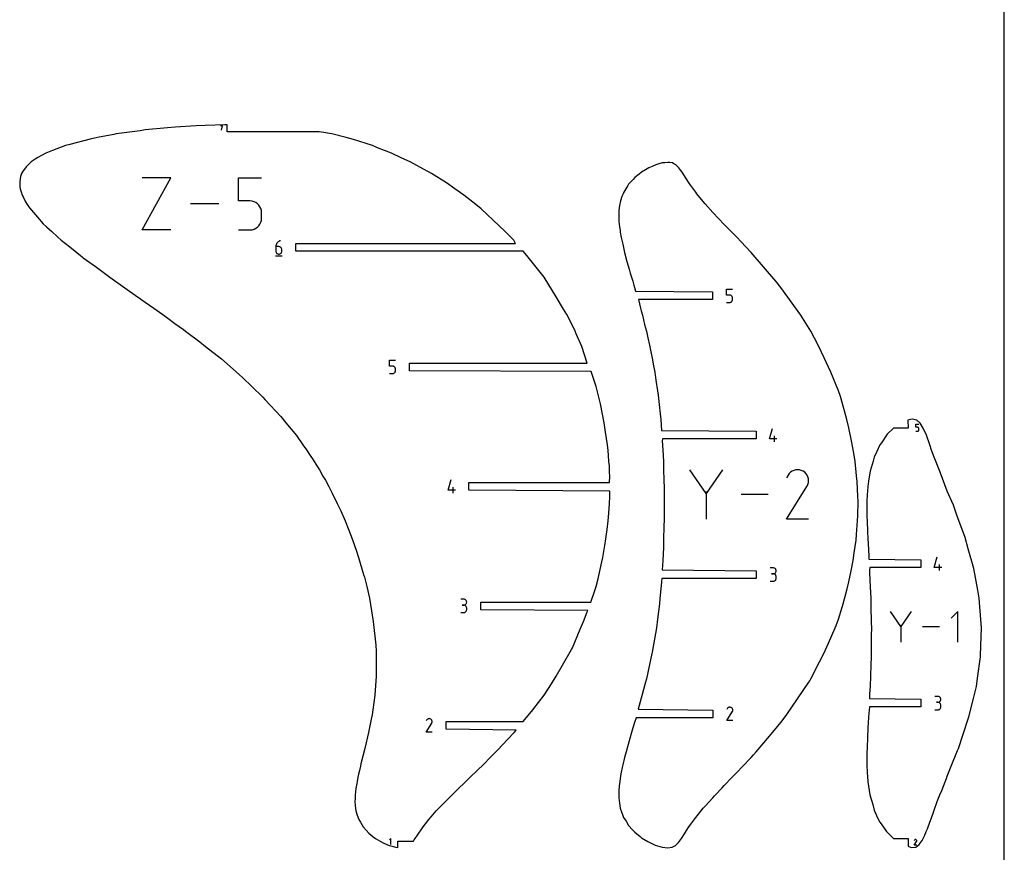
# Model space of a CAD drawing. Extents: x 0 to 600, y 0 to 1200.
# Tile 4 of 7: x 247 to 600, y 302 to 600. Entities that reach past the tile are written whole.
import ezdxf

# ---------------------------------------------------------------- set-up
doc = ezdxf.new("R2010")
doc.units = 0

msp = doc.modelspace()

# ---------------------------------------------------------------- linework, layer by layer
at = {"layer": 'annotation', "color": 1}
for p, q in [((319.520906, 562.168979), (318.832135, 562.168979)), ((319.176569, 560.620095), (319.520906, 562.168979)), ((319.520906, 561.479237), (319.176569, 561.479237)), ((290.679651, 524.821096), (301.048218, 543.494822)), ((301.048218, 543.494822), (290.679651, 543.494822)), ((325.263987, 535.179123), (325.263987, 543.494822)), ((325.263987, 543.494822), (333.557436, 543.494822)), ((318.263096, 534.157959), (308.052622, 534.157959)), ((329.410712, 535.179123), (325.263987, 535.179123)), ((330.155276, 535.112567), (329.410712, 535.179123)), ((330.856391, 534.920616), (330.155276, 535.112567)), ((331.502268, 534.614846), (330.856391, 534.920616)), ((332.081121, 534.206832), (331.502268, 534.614846)), ((332.58116, 533.70815), (332.081121, 534.206832)), ((332.990599, 533.130375), (332.58116, 533.70815)), ((333.29765, 532.485084), (332.990599, 533.130375)), ((333.490525, 531.783852), (333.29765, 532.485084)), ((333.557436, 531.038254), (333.490525, 531.783852)), ((333.557436, 528.972504), (333.557436, 531.038254)), ((333.557436, 531.038254), (333.557436, 531.038254)), ((332.080639, 525.797782), (332.580775, 526.298214)), ((332.580775, 526.298214), (332.990339, 526.877651)), ((332.990339, 526.877651), (333.297515, 527.524344)), ((333.297515, 527.524344), (333.490486, 528.226545)), ((333.490486, 528.226545), (333.557436, 528.972504)), ((301.048218, 524.821096), (290.679651, 524.821096)), ((325.263987, 524.821096), (329.410712, 524.821096)), ((329.410712, 524.821096), (330.154968, 524.888013)), ((329.410712, 524.821096), (329.410712, 524.821096)), ((330.154968, 524.888013), (330.855919, 525.080933)), ((330.855919, 525.080933), (331.501748, 525.388106)), ((331.501748, 525.388106), (332.080639, 525.797782)), ((338.798988, 519.439061), (338.7301, 519.127336)), ((338.910286, 519.734204), (338.798988, 519.439061)), ((339.061117, 520.0089), (338.910286, 519.734204)), ((339.248605, 520.259285), (339.061117, 520.0089)), ((339.469874, 520.481493), (339.248605, 520.259285)), ((339.722048, 520.671659), (339.469874, 520.481493)), ((340.002249, 520.825919), (339.722048, 520.671659)), ((340.307602, 520.940408), (340.002249, 520.825919)), ((340.307602, 520.940408), (340.307602, 520.940408)), ((338.7301, 519.127336), (338.706498, 518.802894)), ((338.706498, 518.802894), (338.706498, 517.20751)), ((339.772395, 518.802894), (338.706498, 518.802894)), ((338.706498, 517.20751), (338.706498, 517.20751)), ((338.706498, 517.20751), (338.723707, 517.015764)), ((338.723707, 517.015764), (338.773309, 516.835267)), ((338.773309, 516.835267), (338.852268, 516.669037)), ((338.852268, 516.669037), (338.957544, 516.520095)), ((338.957544, 516.520095), (339.086102, 516.391461)), ((339.086102, 516.391461), (339.234904, 516.286156)), ((339.234904, 516.286156), (339.400911, 516.207198)), ((339.400911, 516.207198), (339.581088, 516.157609)), ((339.581088, 516.157609), (339.772395, 516.140408)), ((339.9641, 518.785786), (339.772395, 518.802894)), ((339.772395, 516.140408), (339.9641, 516.157609)), ((339.772395, 516.140408), (339.772395, 516.140408)), ((340.144487, 518.736446), (339.9641, 518.785786)), ((339.9641, 516.157609), (340.144487, 516.207198)), ((340.310556, 518.657849), (340.144487, 518.736446)), ((340.144487, 516.207198), (340.310556, 516.286156)), ((340.459308, 518.552971), (340.310556, 518.657849)), ((340.310556, 516.286156), (340.459308, 516.391461)), ((340.587742, 518.424787), (340.459308, 518.552971)), ((340.459308, 516.391461), (340.587742, 516.520095)), ((340.692857, 518.276272), (340.587742, 518.424787)), ((340.587742, 516.520095), (340.692857, 516.669037)), ((340.771655, 518.110403), (340.692857, 518.276272)), ((340.692857, 516.669037), (340.771655, 516.835267)), ((340.821133, 517.930154), (340.771655, 518.110403)), ((340.771655, 516.835267), (340.821133, 517.015764)), ((340.838293, 517.738502), (340.821133, 517.930154)), ((340.821133, 517.015764), (340.838293, 517.20751)), ((340.838293, 517.20751), (340.838293, 517.738502)), ((340.838293, 517.738502), (340.838293, 517.738502)), ((338.572997, 515.540408), (340.972997, 515.540408)), ((500.360971, 501.451379), (500.360971, 503.588893)), ((500.360971, 503.588893), (502.492766, 503.588893)), ((501.426869, 501.451379), (500.360971, 501.451379)), ((500.360971, 498.788893), (501.426869, 498.788893)), ((501.618256, 501.434271), (501.426869, 501.451379)), ((501.426869, 498.788893), (501.618177, 498.806094)), ((501.426869, 498.788893), (501.426869, 498.788893)), ((501.618177, 498.806094), (501.798353, 498.855683)), ((501.798474, 501.384931), (501.618256, 501.434271)), ((501.798353, 498.855683), (501.964361, 498.93464)), ((501.964494, 501.306334), (501.798474, 501.384931)), ((501.964361, 498.93464), (502.113162, 499.039946)), ((502.113286, 501.201456), (501.964494, 501.306334)), ((502.113162, 499.039946), (502.24172, 499.16858)), ((502.241819, 501.073272), (502.113286, 501.201456)), ((502.24172, 499.16858), (502.346997, 499.317522)), ((502.347063, 500.924757), (502.241819, 501.073272)), ((502.346997, 499.317522), (502.425955, 499.483751)), ((502.425989, 500.758888), (502.347063, 500.924757)), ((502.425955, 499.483751), (502.475557, 499.664249)), ((502.475567, 500.578639), (502.425989, 500.758888)), ((502.475557, 499.664249), (502.492766, 499.855995)), ((502.492766, 500.386987), (502.475567, 500.578639)), ((502.492766, 499.855995), (502.492766, 500.386987)), ((502.492766, 500.386987), (502.492766, 500.386987)), ((379.462851, 475.948765), (379.462851, 478.086279)), ((379.462851, 478.086279), (381.594646, 478.086279)), ((380.528748, 475.948765), (379.462851, 475.948765)), ((380.720135, 475.931657), (380.528748, 475.948765)), ((380.528748, 473.286279), (380.720056, 473.30348)), ((380.720056, 473.30348), (380.900233, 473.353069)), ((380.900354, 475.882317), (380.720135, 475.931657)), ((380.900233, 473.353069), (381.06624, 473.432027)), ((381.066374, 475.80372), (380.900354, 475.882317)), ((381.06624, 473.432027), (381.215042, 473.537332)), ((381.215165, 475.698842), (381.066374, 475.80372)), ((381.215042, 473.537332), (381.343599, 473.665966)), ((381.343698, 475.570658), (381.215165, 475.698842)), ((381.343599, 473.665966), (381.448876, 473.814908)), ((381.448943, 475.422143), (381.343698, 475.570658)), ((381.448876, 473.814908), (381.527834, 473.981137)), ((381.527869, 475.256274), (381.448943, 475.422143)), ((381.527834, 473.981137), (381.577437, 474.161635)), ((381.577447, 475.076025), (381.527869, 475.256274)), ((381.577437, 474.161635), (381.594646, 474.353381)), ((381.594646, 474.884373), (381.577447, 475.076025)), ((381.594646, 474.353381), (381.594646, 474.884373)), ((381.594646, 474.884373), (381.594646, 474.884373)), ((379.462851, 473.286279), (380.528748, 473.286279)), ((380.528748, 473.286279), (380.528748, 473.286279)), ((515.73209, 449.870025), (516.796482, 453.602924)), ((568.238882, 454.028477), (568.238882, 455.180083)), ((568.238882, 455.180083), (569.387406, 455.180083)), ((568.813144, 454.028477), (568.238882, 454.028477)), ((568.238882, 452.594038), (568.813144, 452.594038)), ((568.916256, 454.01926), (568.813144, 454.028477)), ((568.813144, 452.594038), (568.916213, 452.603306)), ((568.813144, 452.594038), (568.813144, 452.594038)), ((568.916213, 452.603306), (569.013285, 452.630022)), ((569.01335, 453.992678), (568.916256, 454.01926)), ((569.013285, 452.630022), (569.102723, 452.672561)), ((569.102795, 453.950333), (569.01335, 453.992678)), ((569.102723, 452.672561), (569.182891, 452.729296)), ((569.182958, 453.893829), (569.102795, 453.950333)), ((569.182891, 452.729296), (569.252153, 452.798598)), ((569.252206, 453.824768), (569.182958, 453.893829)), ((569.252153, 452.798598), (569.308872, 452.878842)), ((569.308908, 453.744755), (569.252206, 453.824768)), ((569.308872, 452.878842), (569.351411, 452.9684)), ((569.35143, 453.655391), (569.308908, 453.744755)), ((569.351411, 452.9684), (569.378135, 453.065644)), ((569.37814, 453.558281), (569.35143, 453.655391)), ((569.378135, 453.065644), (569.387406, 453.168949)), ((569.387406, 453.455026), (569.37814, 453.558281)), ((569.387406, 453.168949), (569.387406, 453.455026)), ((569.387406, 453.455026), (569.387406, 453.455026)), ((518.397285, 449.870025), (515.73209, 449.870025)), ((517.598389, 448.802924), (517.598389, 450.934719)), ((493.052462, 430.257494), (487.147524, 438.796841)), ((498.95629, 438.796841), (493.052462, 430.257494)), ((523.901513, 438.278725), (523.343114, 437.893668)), ((524.511857, 438.560031), (523.901513, 438.278725)), ((525.159198, 438.733702), (524.511857, 438.560031)), ((525.828586, 438.795854), (525.159198, 438.733702)), ((526.505073, 438.742605), (525.828586, 438.795854)), ((527.173712, 438.57007), (526.505073, 438.742605)), ((527.819554, 438.274367), (527.173712, 438.57007)), ((528.39719, 437.86419), (527.819554, 438.274367)), ((527.819554, 438.274367), (527.819554, 438.274367)), ((400.459889, 431.499251), (401.524281, 435.23215)), ((522.441941, 436.827829), (521.925717, 435.837567)), ((522.851607, 437.408741), (522.441941, 436.827829)), ((523.343114, 437.893668), (522.851607, 437.408741)), ((528.880157, 437.371979), (528.39719, 437.86419)), ((529.264159, 436.812822), (528.880157, 437.371979)), ((529.544903, 436.201801), (529.264159, 436.812822)), ((529.718094, 435.554004), (529.544903, 436.201801)), ((529.779438, 434.884516), (529.718094, 435.554004)), ((529.72464, 434.208421), (529.779438, 434.884516)), ((403.125084, 431.499251), (400.459889, 431.499251)), ((402.326188, 430.43215), (402.326188, 432.563945)), ((493.052462, 430.944683), (493.052462, 421.093127)), ((521.914615, 421.093538), (529.179499, 432.789069)), ((529.179499, 432.789069), (529.188184, 432.799816)), ((529.179499, 432.789069), (529.179499, 432.789069)), ((529.188184, 432.799816), (529.196513, 432.810654)), ((529.196513, 432.810654), (529.20454, 432.821675)), ((529.20454, 432.821675), (529.21232, 432.83297)), ((529.21232, 432.83297), (529.219908, 432.84463)), ((529.219908, 432.84463), (529.22736, 432.856747)), ((529.22736, 432.856747), (529.234729, 432.869413)), ((529.234729, 432.869413), (529.24207, 432.882718)), ((529.24207, 432.882718), (529.249439, 432.896754)), ((529.249439, 432.896754), (529.549405, 433.540805)), ((529.249439, 432.896754), (529.249439, 432.896754)), ((529.549405, 433.540805), (529.72464, 434.208421)), ((515.276468, 429.944984), (505.596987, 429.944984)), ((529.776765, 421.093538), (521.914615, 421.093538)), ((574.877444, 403.768193), (575.941837, 407.501092)), ((517.068771, 403.611386), (516.002873, 403.611386)), ((517.260475, 403.594179), (517.068771, 403.611386)), ((517.440862, 403.544591), (517.260475, 403.594179)), ((517.606932, 403.465672), (517.440862, 403.544591)), ((517.755683, 403.360472), (517.606932, 403.465672)), ((517.884117, 403.23204), (517.755683, 403.360472)), ((517.989233, 403.083427), (517.884117, 403.23204)), ((518.06803, 402.917681), (517.989233, 403.083427)), ((518.117509, 402.737854), (518.06803, 402.917681)), ((518.134668, 402.546994), (518.117509, 402.737854)), ((577.542639, 403.768193), (574.877444, 403.768193)), ((576.743743, 402.701092), (576.743743, 404.832886)), ((517.068771, 401.479591), (516.53507, 401.479591)), ((516.53507, 401.479591), (517.068771, 401.479591)), ((517.068771, 401.479591), (517.260475, 401.496803)), ((517.260475, 401.462384), (517.068771, 401.479591)), ((517.068771, 401.479591), (517.068771, 401.479591)), ((517.260475, 401.496803), (517.440862, 401.546419)), ((517.440862, 401.412796), (517.260475, 401.462384)), ((517.440862, 401.546419), (517.606932, 401.625417)), ((517.606932, 401.333877), (517.440862, 401.412796)), ((517.606932, 401.625417), (517.755683, 401.73077)), ((517.755683, 401.228677), (517.606932, 401.333877)), ((517.755683, 401.73077), (517.884117, 401.859454)), ((517.884117, 401.100245), (517.755683, 401.228677)), ((517.755683, 399.067921), (517.884117, 399.196328)), ((517.884117, 401.859454), (517.989233, 402.008443)), ((517.989233, 400.951632), (517.884117, 401.100245)), ((517.884117, 399.196328), (517.989233, 399.344931)), ((517.989233, 402.008443), (518.06803, 402.174713)), ((518.06803, 400.785886), (517.989233, 400.951632)), ((517.989233, 399.344931), (518.06803, 399.510689)), ((518.06803, 402.174713), (518.117509, 402.355238)), ((518.117509, 400.606059), (518.06803, 400.785886)), ((518.06803, 399.510689), (518.117509, 399.690559)), ((518.117509, 402.355238), (518.134668, 402.546994)), ((518.134668, 400.415199), (518.117509, 400.606059)), ((518.117509, 399.690559), (518.134668, 399.881498)), ((518.134668, 402.546994), (518.134668, 402.546994)), ((518.134668, 399.881498), (518.134668, 400.415199)), ((518.134668, 400.415199), (518.134668, 400.415199)), ((516.002873, 398.817106), (517.068771, 398.817106)), ((517.068771, 398.817106), (517.260475, 398.834303)), ((517.068771, 398.817106), (517.068771, 398.817106)), ((517.260475, 398.834303), (517.440862, 398.883866)), ((517.440862, 398.883866), (517.606932, 398.962753)), ((517.606932, 398.962753), (517.755683, 399.067921)), ((406.076689, 392.372452), (405.010791, 392.372452)), ((406.268393, 392.355245), (406.076689, 392.372452)), ((406.44878, 392.305657), (406.268393, 392.355245)), ((406.614849, 392.226738), (406.44878, 392.305657)), ((406.763601, 392.121538), (406.614849, 392.226738)), ((406.892035, 391.993106), (406.763601, 392.121538)), ((406.076689, 390.240657), (405.542987, 390.240657)), ((405.542987, 390.240657), (406.076689, 390.240657)), ((406.076689, 390.240657), (406.268393, 390.257868)), ((406.268393, 390.22345), (406.076689, 390.240657)), ((406.076689, 390.240657), (406.076689, 390.240657)), ((406.268393, 390.257868), (406.44878, 390.307485)), ((406.44878, 390.173862), (406.268393, 390.22345)), ((406.44878, 390.307485), (406.614849, 390.386483)), ((406.614849, 390.094943), (406.44878, 390.173862)), ((406.614849, 390.386483), (406.763601, 390.491836)), ((406.763601, 389.989743), (406.614849, 390.094943)), ((406.763601, 390.491836), (406.892035, 390.62052)), ((406.892035, 389.861311), (406.763601, 389.989743)), ((406.997151, 391.844492), (406.892035, 391.993106)), ((406.892035, 390.62052), (406.997151, 390.769509)), ((406.997151, 389.712698), (406.892035, 389.861311)), ((407.075948, 391.678747), (406.997151, 391.844492)), ((406.997151, 390.769509), (407.075948, 390.935779)), ((407.075948, 389.546952), (406.997151, 389.712698)), ((407.125426, 391.49892), (407.075948, 391.678747)), ((407.075948, 390.935779), (407.125426, 391.116304)), ((407.125426, 389.367125), (407.075948, 389.546952)), ((407.142586, 391.30806), (407.125426, 391.49892)), ((407.125426, 391.116304), (407.142586, 391.30806)), ((407.142586, 389.176265), (407.125426, 389.367125)), ((407.125426, 388.451625), (407.142586, 388.642564)), ((407.142586, 391.30806), (407.142586, 391.30806)), ((407.142586, 388.642564), (407.142586, 389.176265)), ((407.142586, 389.176265), (407.142586, 389.176265)), ((405.010791, 387.578171), (406.076689, 387.578171)), ((406.076689, 387.578171), (406.268393, 387.595369)), ((406.076689, 387.578171), (406.076689, 387.578171)), ((406.268393, 387.595369), (406.44878, 387.644932)), ((406.44878, 387.644932), (406.614849, 387.723819)), ((406.614849, 387.723819), (406.763601, 387.828987)), ((406.763601, 387.828987), (406.892035, 387.957394)), ((406.892035, 387.957394), (406.997151, 388.105997)), ((406.997151, 388.105997), (407.075948, 388.271755)), ((407.075948, 388.271755), (407.125426, 388.451625)), ((562.847195, 382.630387), (559.15537, 387.96927)), ((566.538326, 387.96927), (562.847195, 382.630387)), ((583.352127, 387.968923), (580.891605, 385.507706)), ((583.352127, 376.901083), (583.352127, 387.968923)), ((562.847195, 383.060024), (562.847195, 376.900736)), ((576.741859, 382.435003), (570.690154, 382.435003)), ((576.161747, 357.509554), (575.095849, 357.509554)), ((576.353451, 357.492347), (576.161747, 357.509554)), ((576.533838, 357.442759), (576.353451, 357.492347)), ((576.699908, 357.36384), (576.533838, 357.442759)), ((576.848659, 357.258639), (576.699908, 357.36384)), ((576.977093, 357.130208), (576.848659, 357.258639)), ((577.082209, 356.981594), (576.977093, 357.130208)), ((577.161006, 356.815849), (577.082209, 356.981594)), ((577.210485, 356.636021), (577.161006, 356.815849)), ((500.712632, 353.254758), (500.601553, 353.097246)), ((500.845903, 353.386244), (500.712632, 353.254758)), ((500.997311, 353.490651), (500.845903, 353.386244)), ((501.162803, 353.566926), (500.997311, 353.490651)), ((501.338327, 353.614017), (501.162803, 353.566926)), ((501.51983, 353.630869), (501.338327, 353.614017)), ((501.703257, 353.61643), (501.51983, 353.630869)), ((501.884556, 353.569648), (501.703257, 353.61643)), ((502.059674, 353.489469), (501.884556, 353.569648)), ((502.216298, 353.378251), (502.059674, 353.489469)), ((502.059674, 353.489469), (502.059674, 353.489469)), ((502.347253, 353.24479), (502.216298, 353.378251)), ((502.451374, 353.093176), (502.347253, 353.24479)), ((576.161747, 355.377759), (575.628046, 355.377759)), ((575.628046, 355.377759), (576.161747, 355.377759)), ((576.161747, 355.377759), (576.353451, 355.39497)), ((576.353451, 355.360552), (576.161747, 355.377759)), ((576.161747, 355.377759), (576.161747, 355.377759)), ((576.353451, 355.39497), (576.533838, 355.444587)), ((576.533838, 355.310964), (576.353451, 355.360552)), ((576.533838, 355.444587), (576.699908, 355.523584)), ((576.699908, 355.232045), (576.533838, 355.310964)), ((576.699908, 355.523584), (576.848659, 355.628937)), ((576.848659, 355.126845), (576.699908, 355.232045)), ((576.848659, 355.628937), (576.977093, 355.757621)), ((576.977093, 354.998413), (576.848659, 355.126845)), ((576.977093, 355.757621), (577.082209, 355.90661)), ((577.082209, 354.849799), (576.977093, 354.998413)), ((576.977093, 353.094495), (577.082209, 353.243099)), ((577.082209, 355.90661), (577.161006, 356.07288)), ((577.161006, 354.684054), (577.082209, 354.849799)), ((577.082209, 353.243099), (577.161006, 353.408857)), ((577.161006, 356.07288), (577.210485, 356.253406)), ((577.210485, 354.504226), (577.161006, 354.684054)), ((577.161006, 353.408857), (577.210485, 353.588726)), ((577.227644, 356.445161), (577.210485, 356.636021)), ((577.210485, 356.253406), (577.227644, 356.445161)), ((577.227644, 354.313367), (577.210485, 354.504226)), ((577.210485, 353.588726), (577.227644, 353.779665)), ((577.227644, 356.445161), (577.227644, 356.445161)), ((577.227644, 353.779665), (577.227644, 354.313367)), ((577.227644, 354.313367), (577.227644, 354.313367)), ((500.45857, 348.830947), (502.428418, 352.00215)), ((500.601553, 353.097246), (500.46158, 352.82874)), ((502.428418, 352.00215), (502.430773, 352.005064)), ((502.428418, 352.00215), (502.428418, 352.00215)), ((502.430773, 352.005064), (502.433031, 352.008002)), ((502.433031, 352.008002), (502.435208, 352.010991)), ((502.435208, 352.010991), (502.437318, 352.014053)), ((502.437318, 352.014053), (502.439375, 352.017215)), ((502.439375, 352.017215), (502.441396, 352.020501)), ((502.441396, 352.020501), (502.443394, 352.023935)), ((502.443394, 352.023935), (502.445384, 352.027542)), ((502.445384, 352.027542), (502.447382, 352.031348)), ((502.447382, 352.031348), (502.528717, 352.205981)), ((502.447382, 352.031348), (502.447382, 352.031348)), ((502.527496, 352.9275), (502.451374, 353.093176)), ((502.574457, 352.751852), (502.527496, 352.9275)), ((502.528717, 352.205981), (502.576231, 352.387002)), ((502.59109, 352.570323), (502.574457, 352.751852)), ((502.576231, 352.387002), (502.59109, 352.570323)), ((575.095849, 352.715273), (576.161747, 352.715273)), ((576.161747, 352.715273), (576.353451, 352.73247)), ((576.161747, 352.715273), (576.161747, 352.715273)), ((576.353451, 352.73247), (576.533838, 352.782033)), ((576.533838, 352.782033), (576.699908, 352.86092)), ((576.699908, 352.86092), (576.848659, 352.966088)), ((576.848659, 352.966088), (576.977093, 353.094495)), ((392.62651, 344.723853), (394.596359, 347.895056)), ((392.769493, 348.990152), (392.629521, 348.721645)), ((392.880572, 349.147664), (392.769493, 348.990152)), ((393.013843, 349.27915), (392.880572, 349.147664)), ((393.165251, 349.383557), (393.013843, 349.27915)), ((393.330744, 349.459832), (393.165251, 349.383557)), ((393.506268, 349.506922), (393.330744, 349.459832)), ((393.68777, 349.523775), (393.506268, 349.506922)), ((393.871197, 349.509336), (393.68777, 349.523775)), ((394.052496, 349.462554), (393.871197, 349.509336)), ((394.227614, 349.382375), (394.052496, 349.462554)), ((394.384238, 349.271157), (394.227614, 349.382375)), ((394.227614, 349.382375), (394.227614, 349.382375)), ((394.515193, 349.137696), (394.384238, 349.271157)), ((394.619314, 348.986082), (394.515193, 349.137696)), ((394.596359, 347.895056), (394.598714, 347.89797)), ((394.596359, 347.895056), (394.596359, 347.895056)), ((394.598714, 347.89797), (394.600972, 347.900908)), ((394.600972, 347.900908), (394.603148, 347.903897)), ((394.603148, 347.903897), (394.605258, 347.906959)), ((394.605258, 347.906959), (394.607315, 347.910121)), ((394.607315, 347.910121), (394.609336, 347.913406)), ((394.609336, 347.913406), (394.611334, 347.916841)), ((394.611334, 347.916841), (394.613325, 347.920448)), ((394.613325, 347.920448), (394.615323, 347.924254)), ((394.615323, 347.924254), (394.696657, 348.098886)), ((394.615323, 347.924254), (394.615323, 347.924254)), ((394.695437, 348.820406), (394.619314, 348.986082)), ((394.742397, 348.644758), (394.695437, 348.820406)), ((394.696657, 348.098886), (394.744172, 348.279908)), ((394.75903, 348.463229), (394.742397, 348.644758)), ((394.744172, 348.279908), (394.75903, 348.463229)), ((502.590365, 348.830947), (500.45857, 348.830947)), ((394.758305, 344.723853), (392.62651, 344.723853)), ((379.910844, 306.509389), (379.4486, 306.047014)), ((379.910844, 304.430136), (379.910844, 306.509389)), ((567.689408, 304.107432), (568.527993, 305.457446)), ((568.596935, 304.107432), (567.689408, 304.107432)), ((567.750278, 305.923639), (567.69069, 305.809333)), ((567.797565, 305.990694), (567.750278, 305.923639)), ((567.8543, 306.046669), (567.797565, 305.990694)), ((567.918756, 306.091116), (567.8543, 306.046669)), ((567.989208, 306.123587), (567.918756, 306.091116)), ((568.06393, 306.143634), (567.989208, 306.123587)), ((568.141197, 306.150808), (568.06393, 306.143634)), ((568.219284, 306.144662), (568.141197, 306.150808)), ((568.296465, 306.124746), (568.219284, 306.144662)), ((568.371015, 306.090613), (568.296465, 306.124746)), ((568.437691, 306.043266), (568.371015, 306.090613)), ((568.371015, 306.090613), (568.371015, 306.090613)), ((568.49344, 305.986451), (568.437691, 306.043266)), ((568.537765, 305.921907), (568.49344, 305.986451)), ((568.527993, 305.457446), (568.528995, 305.458686)), ((568.527993, 305.457446), (568.527993, 305.457446)), ((568.528995, 305.458686), (568.529957, 305.459937)), ((568.529957, 305.459937), (568.530883, 305.461209)), ((568.530883, 305.461209), (568.531781, 305.462513)), ((568.531781, 305.462513), (568.532657, 305.463859)), ((568.532657, 305.463859), (568.533517, 305.465258)), ((568.533517, 305.465258), (568.534368, 305.46672)), ((568.534368, 305.46672), (568.535216, 305.468256)), ((568.535216, 305.468256), (568.536066, 305.469876)), ((568.536066, 305.469876), (568.570691, 305.544219)), ((568.536066, 305.469876), (568.536066, 305.469876)), ((568.570172, 305.851377), (568.537765, 305.921907)), ((568.590163, 305.776602), (568.570172, 305.851377)), ((568.570691, 305.544219), (568.590918, 305.621281)), ((568.597244, 305.699323), (568.590163, 305.776602)), ((568.590918, 305.621281), (568.597244, 305.699323))]:
    msp.add_line(p, q, dxfattribs=at)
at = {"layer": 'boundary', "color": 5}
for p, q in [((302.562154, 561.678511), (299.878177, 561.422142)), ((310.107858, 562.118943), (302.562154, 561.678511)), ((313.30087, 562.303111), (310.107858, 562.118943)), ((320.356119, 562.445991), (313.30087, 562.303111)), ((321.239869, 562.463679), (320.356119, 562.445991)), ((321.239869, 560.021537), (321.239869, 562.463679)), ((280.626374, 559.048483), (274.720011, 557.919048)), ((281.422755, 559.198752), (280.626374, 559.048483)), ((289.966986, 560.388433), (281.422755, 559.198752)), ((291.814189, 560.64239), (289.966986, 560.388433)), ((299.878177, 561.422142), (291.814189, 560.64239)), ((354.223997, 560.021538), (321.239869, 560.021537)), ((355.868269, 559.721537), (354.223997, 560.021538)), ((357.937191, 559.344059), (355.868269, 559.721537)), ((358.741985, 559.198752), (357.937191, 559.344059)), ((363.929603, 557.919049), (358.741985, 559.198752)), ((263.237516, 555.022275), (258.557422, 553.233254)), ((264.741243, 555.436011), (263.237516, 555.022275)), ((272.11331, 557.404609), (264.741243, 555.436011)), ((274.720011, 557.919048), (272.11331, 557.404609)), ((366.592757, 557.216192), (363.929603, 557.919049)), ((373.368066, 555.022274), (366.592757, 557.216192)), ((375.204377, 554.289546), (373.368066, 555.022274)), ((254.647866, 551.510118), (253.293988, 550.791173)), ((256.169397, 552.302476), (254.647866, 551.510118)), ((258.557422, 553.233254), (256.169397, 552.302476)), ((380.229008, 552.302476), (375.204377, 554.289546)), ((383.926491, 550.565323), (380.229008, 552.302476)), ((249.069329, 547.468507), (247.748615, 545.659116)), ((250.352462, 548.666174), (249.069329, 547.468507)), ((250.916085, 549.179625), (250.352462, 548.666174)), ((252.292719, 550.120975), (250.916085, 549.179625)), ((253.293988, 550.791173), (252.292719, 550.120975)), ((386.897484, 549.179625), (383.926491, 550.565323)), ((392.971914, 545.911534), (386.897484, 549.179625)), ((473.719274, 547.597116), (472.445665, 547.038454)), ((474.973867, 548.139674), (473.719274, 547.597116)), ((476.062884, 548.450127), (474.973867, 548.139674)), ((477.317404, 548.80351), (476.062884, 548.450127)), ((478.211345, 548.902857), (477.317404, 548.80351)), ((479.329924, 549.025729), (478.211345, 548.902857)), ((480.033121, 548.926494), (479.329924, 549.025729)), ((480.916397, 548.803511), (480.033121, 548.926494)), ((481.504219, 548.493195), (480.916397, 548.803511)), ((482.184324, 548.139674), (481.504219, 548.493195)), ((482.746211, 547.576598), (482.184324, 548.139674)), ((483.291978, 547.038454), (482.746211, 547.576598)), ((247.482364, 545.03462), (247.053289, 543.89769)), ((247.748615, 545.659116), (247.482364, 545.03462)), ((393.443684, 545.659116), (392.971914, 545.911534)), ((394.472086, 545.034618), (393.443684, 545.659116)), ((399.872553, 541.642819), (394.472086, 545.034618)), ((468.985823, 544.799343), (467.428192, 543.540885)), ((469.880515, 545.504117), (468.985823, 544.799343)), ((471.318833, 546.371386), (469.880515, 545.504117)), ((472.445665, 547.038454), (471.318833, 546.371386)), ((483.929579, 546.148315), (483.291978, 547.038454)), ((484.397796, 545.504117), (483.929579, 546.148315)), ((485.248908, 544.175873), (484.397796, 545.504117)), ((485.660428, 543.540885), (485.248908, 544.175873)), ((247.053289, 543.89769), (246.800395, 542.147819)), ((246.800395, 542.147819), (246.890078, 540.347513)), ((402.947567, 539.475578), (399.872553, 541.642819)), ((464.955107, 540.719541), (463.476267, 538.344739)), ((465.241314, 541.153017), (464.955107, 540.719541)), ((466.831578, 542.906802), (465.241314, 541.153017)), ((467.428192, 543.540885), (466.831578, 542.906802)), ((486.927362, 541.62117), (485.660428, 543.540885)), ((487.238758, 541.153017), (486.927362, 541.62117)), ((489.291955, 538.34474), (487.238758, 541.153017)), ((246.890078, 540.347513), (246.995847, 539.478111)), ((246.995847, 539.478111), (247.300954, 538.500589)), ((247.300954, 538.500589), (247.712591, 537.217932)), ((247.712591, 537.217932), (248.011626, 536.610971)), ((406.16072, 537.217932), (402.947567, 539.475578)), ((410.370741, 533.923205), (406.16072, 537.217932)), ((463.238568, 537.796936), (462.824123, 536.805206)), ((463.476267, 538.344739), (463.238568, 537.796936)), ((489.748792, 537.796936), (489.291955, 538.34474)), ((491.976973, 534.945314), (489.748792, 537.796936)), ((248.011626, 536.610971), (248.882198, 534.863776)), ((248.882198, 534.863776), (249.499202, 533.9232)), ((249.499202, 533.9232), (250.349553, 532.667052)), ((412.292751, 532.361163), (410.370741, 533.923205)), ((461.982961, 533.498751), (461.782075, 531.729863)), ((462.328724, 535.191627), (461.982961, 533.498751)), ((462.824123, 536.805206), (462.328724, 535.191627)), ((492.661237, 534.172784), (491.976973, 534.945314)), ((495.408609, 531.072618), (492.661237, 534.172784)), ((250.349553, 532.667052), (253.17111, 529.37835)), ((420.940168, 524.198657), (412.292751, 532.361163)), ((461.740329, 531.072618), (461.71751, 529.888507)), ((461.71751, 529.888507), (461.733059, 528.975731)), ((461.782075, 531.729863), (461.740329, 531.072618)), ((497.45975, 528.919538), (495.408609, 531.072618)), ((253.17111, 529.37835), (255.246342, 527.004531)), ((255.246342, 527.004531), (256.445814, 525.910502)), ((461.733059, 528.975731), (461.780262, 527.978243)), ((461.780262, 527.978243), (461.882079, 526.773949)), ((461.882079, 526.773949), (461.961605, 526.002762)), ((499.504398, 526.773948), (497.45975, 528.919538)), ((503.577279, 522.627395), (499.504398, 526.773948)), ((256.445814, 525.910502), (258.307383, 524.198668)), ((258.307383, 524.198668), (260.34363, 522.347652)), ((424.021858, 521.161099), (420.940168, 524.198657)), ((461.961605, 526.002762), (462.1778, 524.468892)), ((462.1778, 524.468892), (462.253076, 523.965854)), ((462.253076, 523.965854), (462.610573, 522.062163)), ((260.34363, 522.347652), (261.636751, 521.161099)), ((261.636751, 521.161099), (264.734131, 518.712426)), ((345.899997, 517.167408), (345.899997, 519.913408)), ((345.899997, 519.913408), (424.66786, 519.913408)), ((424.66786, 519.913408), (424.021858, 521.161099)), ((462.610573, 522.062163), (462.911522, 520.700223)), ((462.911522, 520.700223), (463.118626, 519.64661)), ((463.118626, 519.64661), (463.6519, 517.276838)), ((504.132577, 522.062163), (503.577279, 522.627395)), ((505.472412, 520.700221), (504.132577, 522.062163)), ((509.161192, 516.650824), (505.472412, 520.700221)), ((264.734131, 518.712426), (268.644796, 515.576658)), ((427.366199, 517.167408), (345.899997, 517.167408)), ((428.69831, 515.57665), (427.366199, 517.167408)), ((463.6519, 517.276838), (463.811825, 516.650824)), ((463.811825, 516.650824), (464.603405, 513.526255)), ((518.080799, 506.444308), (509.161192, 516.650824)), ((268.644796, 515.576658), (269.194693, 515.140318)), ((269.194693, 515.140318), (269.618842, 514.798247)), ((269.618842, 514.798247), (274.299873, 511.404588)), ((434.912611, 507.799448), (428.69831, 515.57665)), ((464.603405, 513.526255), (465.416036, 510.712494)), ((274.299873, 511.404588), (279.110538, 507.842654)), ((465.416036, 510.712494), (465.805837, 509.309544)), ((465.805837, 509.309544), (466.701466, 506.444309)), ((279.110538, 507.842654), (284.570502, 504.053115)), ((439.260164, 500.831451), (434.912611, 507.799448)), ((466.701466, 506.444309), (467.103747, 504.94541)), ((519.893762, 504.171856), (518.080799, 506.444308)), ((284.570502, 504.053115), (289.081113, 500.831455)), ((467.103747, 504.94541), (467.332289, 504.171856)), ((467.332289, 504.171856), (467.689758, 502.861892)), ((467.689758, 502.861892), (495.300471, 502.561893)), ((495.300471, 502.561893), (495.300471, 499.815893)), ((526.956304, 494.212722), (519.893762, 504.171856)), ((289.081113, 500.831455), (289.614733, 500.454307)), ((289.614733, 500.454307), (290.217874, 500.013763)), ((290.217874, 500.013763), (294.957597, 496.727922)), ((441.873478, 496.40047), (439.260164, 500.831451)), ((495.300471, 499.815893), (468.770762, 499.815893)), ((468.770762, 499.815893), (469.436164, 496.796303)), ((294.957597, 496.727922), (298.168427, 494.414281)), ((443.044899, 494.414277), (441.873478, 496.40047)), ((469.436164, 496.796303), (469.718428, 495.728091)), ((469.718428, 495.728091), (470.155971, 494.212724)), ((298.168427, 494.414281), (299.992777, 493.115072)), ((299.992777, 493.115072), (302.485465, 491.262514)), ((302.485465, 491.262514), (305.531252, 489.067891)), ((444.793246, 491.262514), (443.044899, 494.414277)), ((446.051941, 488.489942), (444.793246, 491.262514)), ((470.155971, 494.212724), (470.958641, 490.902881)), ((530.647072, 488.430505), (526.956304, 494.212722)), ((305.531252, 489.067891), (306.267791, 488.489942)), ((306.267791, 488.489942), (311.479814, 484.607609)), ((446.463457, 487.520712), (446.051941, 488.489942)), ((448.392365, 482.977627), (446.463457, 487.520712)), ((470.958641, 490.902881), (471.604083, 488.430505)), ((471.604083, 488.430505), (472.136174, 486.051036)), ((533.286325, 483.461847), (530.647072, 488.430505)), ((311.479814, 484.607609), (313.469958, 482.977626)), ((472.136174, 486.051036), (472.759355, 483.461851)), ((313.469958, 482.977626), (319.170386, 478.527506)), ((450.377387, 477.059279), (448.392365, 482.977627)), ((472.759355, 483.461851), (473.222058, 481.114506)), ((473.222058, 481.114506), (473.707157, 478.799919)), ((535.40029, 478.962923), (533.286325, 483.461847)), ((319.170386, 478.527506), (325.470329, 472.938531)), ((386.656351, 474.313279), (386.65635, 477.059279)), ((386.65635, 477.059279), (450.377387, 477.059279)), ((473.707157, 478.799919), (474.193452, 476.073141)), ((537.818802, 473.815863), (535.40029, 478.962923)), ((451.795067, 474.013279), (386.656351, 474.313279)), ((452.203022, 472.938532), (451.795067, 474.013279)), ((474.193452, 476.073141), (474.621669, 473.815862)), ((474.621669, 473.815862), (475.053583, 470.941103)), ((540.527707, 467.14946), (537.818802, 473.815863)), ((325.470329, 472.938531), (326.864974, 471.754206)), ((326.864974, 471.754206), (330.030648, 468.65722)), ((453.559008, 468.657219), (452.203022, 472.938532)), ((475.053583, 470.941103), (475.653265, 467.149461)), ((330.030648, 468.65722), (333.990983, 464.861009)), ((454.779132, 463.896341), (453.559008, 468.657219)), ((475.653265, 467.149461), (475.859949, 465.4781)), ((541.241296, 465.003691), (540.527707, 467.14946)), ((333.990983, 464.861009), (334.826014, 463.896341)), ((334.826014, 463.896341), (340.477635, 457.898933)), ((455.087157, 462.381118), (454.779132, 463.896341)), ((475.859949, 465.4781), (476.527398, 458.83157)), ((541.464111, 464.204337), (541.241296, 465.003691)), ((543.521978, 456.821661), (541.464111, 464.204337)), ((456.472935, 455.564268), (455.087157, 462.381118)), ((340.477635, 457.898933), (342.275069, 455.564269)), ((476.527398, 458.83157), (476.738653, 456.821661)), ((476.738653, 456.821661), (477.027016, 452.875924)), ((544.197903, 453.791589), (543.521978, 456.821661)), ((566.294053, 456.754551), (565.387712, 456.594617)), ((565.387712, 456.594617), (565.453913, 453.714061)), ((567.035815, 456.885439), (566.294053, 456.754551)), ((568.030277, 456.662148), (567.035815, 456.885439)), ((568.602138, 456.533736), (568.030277, 456.662148)), ((569.848734, 455.483085), (568.602138, 456.533736)), ((342.275069, 455.564269), (346.061926, 451.064316)), ((456.95388, 452.316558), (456.472935, 455.564268)), ((457.634026, 447.723701), (456.95388, 452.316558)), ((477.027016, 452.875924), (510.938289, 452.575924)), ((510.938289, 452.575924), (510.938289, 449.829924)), ((545.242217, 449.110069), (544.197903, 453.791589)), ((560.214959, 453.71406), (557.983236, 451.540972)), ((565.453913, 453.714061), (560.214959, 453.71406)), ((570.935187, 453.740183), (569.848734, 455.483085)), ((572.054027, 451.180933), (570.935187, 453.740183)), ((346.061926, 451.064316), (348.346227, 447.723701)), ((477.431633, 449.829924), (477.316592, 449.110068)), ((477.316592, 449.110068), (477.478403, 445.880562)), ((510.938289, 449.829924), (477.431633, 449.829924)), ((545.965861, 444.736888), (545.242217, 449.110069)), ((557.983236, 451.540972), (555.922069, 448.481673)), ((573.266046, 447.682987), (572.054027, 451.180933)), ((348.346227, 447.723701), (349.734173, 445.905151)), ((349.734173, 445.905151), (350.975845, 443.930852)), ((457.844338, 445.72317), (457.634026, 447.723701)), ((458.032762, 443.930852), (457.844338, 445.72317)), ((477.478403, 445.880562), (477.695644, 441.737801)), ((554.29431, 445.312549), (553.36772, 443.312862)), ((555.402796, 447.682987), (554.29431, 445.312549)), ((555.922069, 448.481673), (555.402796, 447.682987)), ((573.931997, 445.821683), (573.266046, 447.682987)), ((574.829628, 443.312862), (573.931997, 445.821683)), ((350.975845, 443.930852), (352.133925, 442.308983)), ((352.133925, 442.308983), (353.383243, 440.19576)), ((458.195384, 441.786053), (458.032762, 443.930852)), ((458.315963, 440.19576), (458.195384, 441.786053)), ((477.695644, 441.737801), (477.763967, 439.409635)), ((546.462131, 441.737801), (545.965861, 444.736888)), ((547.002913, 436.6304), (546.462131, 441.737801)), ((552.925075, 441.87346), (551.851956, 438.322175)), ((553.36772, 443.312862), (552.925075, 441.87346)), ((576.959486, 437.913228), (574.829628, 443.312862)), ((353.383243, 440.19576), (354.371678, 438.708294)), ((354.371678, 438.708294), (355.598054, 436.49905)), ((458.418533, 437.962447), (458.315963, 440.19576)), ((477.763967, 439.409635), (477.909769, 434.591453)), ((551.851956, 438.322175), (551.375347, 435.496526)), ((355.598054, 436.49905), (356.467289, 435.083992)), ((356.467289, 435.083992), (357.644152, 432.821606)), ((458.368921, 434.20515), (458.485742, 436.49905)), ((458.485742, 436.49905), (458.418533, 437.962447)), ((477.909769, 434.591453), (477.929613, 432.815603)), ((547.218799, 434.591452), (547.002913, 436.6304)), ((547.457759, 429.192242), (547.218799, 434.591452)), ((551.254023, 434.737369), (551.044534, 432.722931)), ((551.375347, 435.496526), (551.254023, 434.737369)), ((579.551033, 431.104149), (576.959486, 437.913228)), ((357.644152, 432.821606), (358.945988, 430.444384)), ((407.920088, 431.45915), (407.920088, 434.20515)), ((407.920088, 434.20515), (458.368921, 434.20515)), ((458.49988, 431.15915), (407.920088, 431.45915)), ((458.447069, 429.099602), (458.49988, 431.15915)), ((477.929613, 432.815603), (477.98915, 427.567015)), ((550.88177, 431.104149), (550.82216, 429.867403)), ((551.044534, 432.722931), (550.88177, 431.104149)), ((581.734778, 426.048627), (579.551033, 431.104149)), ((358.945988, 430.444384), (360.736097, 426.683009)), ((458.385103, 426.68301), (458.447069, 429.099602)), ((477.98915, 427.567015), (477.98172, 425.978887)), ((547.42781, 422.217969), (547.529689, 427.567015)), ((547.529689, 427.567015), (547.457759, 429.192242)), ((550.82216, 429.867403), (550.705651, 427.24642)), ((360.736097, 426.683009), (361.992481, 424.028001)), ((361.992481, 424.028001), (363.51596, 420.455468)), ((458.120642, 423.195709), (458.385103, 426.68301)), ((477.98172, 425.978887), (477.956124, 420.562961)), ((550.705651, 427.24642), (550.708386, 426.048626)), ((550.708386, 426.048626), (550.710623, 423.527209)), ((582.979443, 422.448016), (581.734778, 426.048627)), ((363.51596, 420.455468), (364.864587, 417.149587)), ((457.530957, 417.385264), (457.912835, 420.455468)), ((457.912835, 420.455468), (458.120642, 423.195709)), ((477.956124, 420.562961), (477.916588, 418.748051)), ((546.987265, 415.542808), (547.396289, 420.562962)), ((547.396289, 420.562962), (547.42781, 422.217969)), ((550.710623, 423.527209), (550.713887, 422.448016)), ((550.713887, 422.448016), (550.796345, 419.887517)), ((585.942193, 414.480763), (582.979443, 422.448016)), ((364.864587, 417.149587), (366.046777, 414.048814)), ((457.115962, 414.048814), (457.530957, 417.385264)), ((477.916588, 418.748051), (477.799312, 413.477577)), ((550.796345, 419.887517), (550.893165, 417.077958)), ((550.893165, 417.077958), (550.943535, 416.208029)), ((366.046777, 414.048814), (367.593193, 409.622536)), ((456.693441, 411.582357), (457.115962, 414.048814)), ((477.799312, 413.477577), (477.693433, 410.937312)), ((546.188727, 409.035331), (546.818995, 413.477578)), ((546.818995, 413.477578), (546.987265, 415.542808)), ((550.943535, 416.208029), (551.047618, 414.480762)), ((551.047618, 414.480762), (551.153486, 412.026591)), ((587.073207, 410.380604), (585.942193, 414.480763)), ((455.971142, 407.365951), (456.693441, 411.582357)), ((477.693433, 410.937312), (477.49009, 406.208589)), ((551.153486, 412.026591), (551.226222, 410.380604)), ((551.226222, 410.380604), (551.398588, 407.433956)), ((589.052596, 403.421908), (587.073207, 410.380604)), ((367.593193, 409.622536), (368.356111, 407.365951)), ((368.356111, 407.365951), (370.18143, 401.18998)), ((455.61234, 405.709913), (455.971142, 407.365951)), ((477.49009, 406.208589), (477.27724, 402.889955)), ((545.063082, 402.590454), (545.787672, 406.208589)), ((545.787672, 406.208589), (546.188727, 409.035331)), ((551.398588, 407.433956), (551.437909, 406.774091)), ((551.437909, 406.774091), (570.083644, 406.474092)), ((570.083644, 406.474092), (570.083644, 403.728091)), ((454.439318, 400.295865), (455.61234, 405.709913)), ((477.27724, 402.889955), (510.942373, 402.589955)), ((551.784895, 403.728091), (551.66484, 402.689814)), ((551.66484, 402.689814), (551.695925, 401.860294)), ((570.083644, 403.728091), (551.784895, 403.728091)), ((590.485352, 395.550158), (589.052596, 403.421908)), ((370.18143, 401.18998), (370.445465, 400.295865)), ((370.445465, 400.295865), (371.273641, 396.9166)), ((453.559008, 396.9166), (454.282442, 399.693658)), ((454.282442, 399.693658), (454.439318, 400.295865)), ((477.203376, 399.843955), (476.996034, 398.647259)), ((510.942373, 399.843955), (477.203376, 399.843955)), ((510.942373, 402.589955), (510.942373, 399.843955)), ((544.273386, 398.647259), (545.063082, 402.590454)), ((551.695925, 401.860294), (551.922638, 396.807233)), ((371.273641, 396.9166), (372.244912, 392.704679)), ((452.534909, 393.735576), (453.559008, 396.9166)), ((476.996034, 398.647259), (476.449614, 392.493539)), ((542.225795, 390.670684), (543.624317, 396.118769)), ((543.624317, 396.118769), (544.273386, 398.647259)), ((551.922638, 396.807233), (552.108324, 392.701944)), ((372.244912, 392.704679), (372.589845, 390.515815)), ((451.661042, 391.351021), (452.203022, 392.704679)), ((452.203022, 392.704679), (452.534909, 393.735576)), ((476.449614, 392.493539), (476.28078, 390.670684)), ((552.108324, 392.701944), (552.15171, 390.357106)), ((591.003765, 392.701944), (590.485352, 395.550158)), ((591.700298, 383.546496), (591.003765, 392.701944)), ((372.589845, 390.515815), (373.644708, 384.423148)), ((412.20429, 388.605021), (412.204291, 391.351021)), ((450.556245, 388.305021), (412.20429, 388.605021)), ((412.204291, 391.351021), (451.661042, 391.351021)), ((476.28078, 390.670684), (475.652481, 385.215)), ((540.527707, 385.215), (541.873327, 389.538252)), ((541.873327, 389.538252), (542.225795, 390.670684)), ((552.15171, 390.357106), (552.278074, 383.546496)), ((449.103274, 384.423148), (450.365235, 387.794701)), ((450.365235, 387.794701), (450.556245, 388.305021)), ((475.652481, 385.215), (475.212438, 382.132139)), ((539.675235, 382.973536), (540.527707, 385.215)), ((373.644708, 384.423148), (374.518102, 375.903681)), ((445.069119, 374.958152), (447.888402, 381.563498)), ((447.888402, 381.563498), (449.103274, 384.423148)), ((475.212438, 382.132139), (473.716444, 373.411563)), ((536.895398, 376.60113), (539.355236, 382.132138)), ((539.355236, 382.132138), (539.675235, 382.973536)), ((552.278074, 383.546496), (552.300035, 382.49932)), ((552.300035, 382.49932), (552.278211, 378.954353)), ((591.799035, 381.96516), (591.700298, 383.546496)), ((591.700298, 378.954353), (591.799035, 381.96516)), ((552.278211, 378.954353), (552.220279, 371.658343)), ((591.478397, 372.176758), (591.700298, 378.954353)), ((374.518102, 375.903681), (374.597041, 375.227904)), ((374.597041, 375.227904), (374.640653, 374.375504)), ((444.793246, 374.375504), (445.069119, 374.958152)), ((535.22615, 372.847781), (536.895398, 376.60113)), ((374.640653, 374.375504), (374.676998, 369.813466)), ((441.507063, 368.695447), (444.793246, 374.375504)), ((473.608571, 372.847779), (471.612037, 363.814888)), ((473.716444, 373.411563), (473.608571, 372.847779)), ((533.762769, 369.961047), (535.22615, 372.847781)), ((552.220279, 371.658343), (552.119341, 368.725999)), ((590.40175, 364.092353), (591.461424, 371.658343)), ((591.461424, 371.658343), (591.478397, 372.176758)), ((374.676998, 369.813466), (374.720733, 365.645329)), ((439.260164, 364.811757), (441.507063, 368.695447)), ((530.647072, 363.814888), (533.762769, 369.961047)), ((552.119341, 368.725999), (551.854083, 361.029832)), ((374.697125, 364.811757), (374.152386, 357.970239)), ((374.720733, 365.645329), (374.697125, 364.811757)), ((437.510437, 362.058299), (439.260164, 364.811757)), ((471.612037, 363.814888), (471.315312, 362.577023)), ((530.194961, 363.0727), (530.647072, 363.814888)), ((589.972818, 361.029832), (590.40175, 364.092353)), ((434.912612, 357.97024), (437.510437, 362.058299)), ((471.315312, 362.577023), (469.433555, 355.575911)), ((525.836064, 356.621051), (529.893015, 362.577023)), ((529.893015, 362.577023), (530.194961, 363.0727)), ((551.854083, 361.029832), (551.695292, 358.422167)), ((588.932218, 356.763179), (589.972818, 361.029832)), ((374.152386, 357.970239), (373.493168, 352.734208)), ((432.895292, 355.328429), (434.912612, 357.97024)), ((551.695292, 358.422167), (551.612987, 356.788123)), ((551.612987, 356.788123), (570.035349, 356.488122)), ((587.313437, 350.1259), (588.932218, 356.763179)), ((430.914323, 352.734214), (432.895292, 355.328429)), ((469.433555, 355.575911), (468.700061, 352.903986)), ((522.001607, 350.991743), (525.836064, 356.621051)), ((551.592053, 353.742122), (551.277419, 350.1259)), ((570.035349, 353.742122), (551.592053, 353.742122)), ((570.035349, 356.488122), (570.035349, 353.742122)), ((373.180279, 350.890607), (372.853815, 349.33739)), ((373.493168, 352.734208), (373.180279, 350.890607)), ((427.410125, 348.496892), (430.914323, 352.734214)), ((467.891509, 349.857986), (467.330106, 348.182096)), ((495.398069, 349.857986), (467.891509, 349.857986)), ((468.700061, 352.903986), (495.39807, 352.603986)), ((495.39807, 352.603986), (495.398069, 349.857986)), ((519.893761, 348.182096), (521.063046, 349.740693)), ((521.063046, 349.740693), (522.001607, 350.991743)), ((551.277419, 350.1259), (551.22718, 349.428082)), ((587.073206, 349.428082), (587.313437, 350.1259)), ((372.853815, 349.33739), (371.901074, 344.565953)), ((399.82001, 345.750892), (399.82001, 348.496892)), ((399.82001, 348.496892), (427.410125, 348.496892)), ((467.330106, 348.182096), (466.521002, 345.343533)), ((515.749236, 343.271508), (519.893761, 348.182096)), ((551.180566, 348.544939), (550.892966, 343.14732)), ((551.22718, 349.428082), (551.180566, 348.544939)), ((585.250333, 343.967906), (587.073206, 349.428082)), ((371.901074, 344.565953), (370.59401, 338.782064)), ((424.891131, 345.450892), (399.82001, 345.750892)), ((421.763189, 341.990492), (424.159301, 344.565953)), ((424.159301, 344.565953), (424.891131, 345.450892)), ((466.521002, 345.343533), (465.418093, 341.614589)), ((510.98388, 337.625337), (515.749236, 343.271508)), ((550.892966, 343.14732), (550.763277, 338.783448)), ((583.519494, 338.783448), (585.250333, 343.967906)), ((418.364968, 338.337907), (421.763189, 341.990492)), ((465.418093, 341.614589), (464.373397, 337.625339)), ((370.59401, 338.782064), (369.229724, 333.368168)), ((415.476604, 335.431099), (418.364968, 338.337907)), ((463.813254, 335.637128), (463.148478, 332.955365)), ((464.373397, 337.625339), (463.813254, 335.637128)), ((505.966106, 332.293605), (509.161168, 335.637128)), ((509.161168, 335.637128), (510.004555, 336.557066)), ((510.004555, 336.557066), (510.98388, 337.625337)), ((550.713725, 336.760781), (550.704689, 333.091886)), ((550.714495, 337.521429), (550.713725, 336.760781)), ((550.763277, 338.783448), (550.714495, 337.521429)), ((581.222575, 333.104903), (582.979443, 337.521429)), ((582.979443, 337.521429), (583.226298, 338.098292)), ((583.226298, 338.098292), (583.519494, 338.783448)), ((369.013377, 332.499776), (368.638739, 330.894006)), ((369.229724, 333.368168), (369.013377, 332.499776)), ((410.72591, 330.760545), (413.426762, 333.368167)), ((413.426762, 333.368167), (415.476604, 335.431099)), ((463.148478, 332.955365), (462.95884, 331.991668)), ((504.132452, 330.374932), (505.966106, 332.293605)), ((550.704689, 333.091886), (550.83702, 330.001293)), ((579.551034, 328.902894), (581.222575, 333.104903)), ((368.118584, 328.513339), (367.823618, 327.000682)), ((368.362248, 329.672388), (368.118584, 328.513339)), ((368.638739, 330.894006), (368.362248, 329.672388)), ((406.868566, 327.033906), (408.398368, 328.513339)), ((408.398368, 328.513339), (410.72591, 330.760545)), ((462.376519, 328.974365), (462.177209, 327.897508)), ((462.599811, 330.374932), (462.376519, 328.974365)), ((462.95884, 331.991668), (462.599811, 330.374932)), ((502.313898, 328.468795), (504.132452, 330.374932)), ((550.83702, 330.001293), (550.882479, 328.902894)), ((550.882479, 328.902894), (551.079089, 326.818094)), ((579.273758, 328.111824), (579.551034, 328.902894)), ((367.685471, 326.227693), (367.41652, 324.480707)), ((367.823618, 327.000682), (367.685471, 326.227693)), ((403.771277, 324.038611), (406.868566, 327.033906)), ((461.890484, 325.524732), (461.768694, 323.484628)), ((461.976692, 326.140619), (461.890484, 325.524732)), ((462.177209, 327.897508), (461.976692, 326.140619)), ((498.804326, 324.767811), (499.504661, 325.524732)), ((499.504661, 325.524732), (502.313898, 328.468795)), ((551.079089, 326.818094), (551.254394, 325.283767)), ((551.254394, 325.283767), (551.805857, 322.232399)), ((577.53301, 323.789106), (578.820298, 326.818094)), ((578.820298, 326.818094), (579.273758, 328.111824)), ((367.159353, 322.109032), (367.0965, 320.608602)), ((367.41652, 324.480707), (367.159353, 322.109032)), ((400.331736, 320.608608), (403.186291, 323.45525)), ((403.186291, 323.45525), (403.771277, 324.038611)), ((461.757231, 321.786401), (461.756574, 321.145169)), ((461.768694, 323.484628), (461.757231, 321.786401)), ((495.409377, 321.145169), (496.04515, 321.786397)), ((496.04515, 321.786397), (498.804326, 324.767811)), ((551.805857, 322.232399), (552.800914, 318.742423)), ((575.973082, 319.816315), (576.871428, 322.232399)), ((576.871428, 322.232399), (577.53301, 323.789106)), ((367.0965, 320.608602), (367.069588, 319.990652)), ((367.069588, 319.990652), (367.143698, 318.200211)), ((367.143698, 318.200211), (367.388272, 316.507019)), ((396.849607, 317.117196), (399.677513, 319.990652)), ((399.677513, 319.990652), (400.331736, 320.608608)), ((461.756574, 321.145169), (461.916034, 319.231764)), ((461.916034, 319.231764), (462.252432, 317.422275)), ((491.976194, 317.422275), (492.685241, 318.190038)), ((492.685241, 318.190038), (495.409377, 321.145169)), ((552.800914, 318.742423), (553.367994, 316.741025)), ((574.829628, 316.741025), (575.973082, 319.816315)), ((367.388272, 316.507019), (367.81352, 314.912359)), ((367.81352, 314.912359), (368.40669, 313.416886)), ((393.569498, 313.416886), (394.390862, 314.364084)), ((394.390862, 314.364084), (396.249104, 316.507019)), ((396.249104, 316.507019), (396.849607, 317.117196)), ((462.252432, 317.422275), (462.770161, 315.71809)), ((462.770161, 315.71809), (463.031084, 315.13263)), ((463.031084, 315.13263), (463.453246, 314.119922)), ((489.289261, 314.119922), (490.266188, 315.318375)), ((490.266188, 315.318375), (491.976194, 317.422275)), ((553.367994, 316.741025), (554.557579, 314.009741)), ((573.915018, 314.009741), (574.592991, 316.034361)), ((574.592991, 316.034361), (574.829628, 316.741025)), ((368.40669, 313.416886), (369.03212, 312.365489)), ((369.03212, 312.365489), (370.022212, 310.725591)), ((391.527699, 310.72559), (392.388122, 311.859718)), ((392.388122, 311.859718), (393.569498, 313.416886)), ((463.453246, 314.119922), (464.346673, 312.70498)), ((464.346673, 312.70498), (465.233124, 311.243774)), ((465.233124, 311.243774), (466.670472, 309.658735)), ((486.642902, 310.317602), (487.237396, 311.243773)), ((487.237396, 311.243773), (488.267879, 312.684984)), ((488.267879, 312.684984), (489.289261, 314.119922)), ((554.557579, 314.009741), (555.402938, 312.352443)), ((555.402938, 312.352443), (555.783658, 311.821055)), ((555.783658, 311.821055), (557.747743, 309.069599)), ((572.390342, 310.04328), (573.266046, 312.352444)), ((573.266046, 312.352444), (573.915018, 314.009741)), ((370.022212, 310.725591), (371.084932, 309.541503)), ((371.084932, 309.541503), (372.084419, 308.437194)), ((372.084419, 308.437194), (373.534509, 307.27735)), ((388.719167, 306.555737), (389.471001, 307.691959)), ((389.471001, 307.691959), (389.964116, 308.437194)), ((389.964116, 308.437194), (390.777803, 309.628068)), ((390.777803, 309.628068), (391.527699, 310.72559)), ((466.670472, 309.658735), (467.431029, 308.798199)), ((467.431029, 308.798199), (469.328301, 307.253716)), ((484.192105, 306.486876), (485.315413, 308.242836)), ((485.315413, 308.242836), (485.661118, 308.798199)), ((485.661118, 308.798199), (486.642902, 310.317602)), ((557.747743, 309.069599), (558.861978, 307.924788)), ((558.861978, 307.924788), (560.241827, 306.503892)), ((570.935186, 306.503892), (571.441844, 307.700975)), ((571.441844, 307.700975), (572.021097, 309.069599)), ((572.021097, 309.069599), (572.390342, 310.04328)), ((373.534509, 307.27735), (374.441213, 306.555737)), ((374.441213, 306.555737), (376.165512, 305.539836)), ((376.165512, 305.539836), (376.939216, 305.085317)), ((376.939216, 305.085317), (378.785151, 304.301021)), ((378.785151, 304.301021), (379.424087, 304.029964)), ((379.424087, 304.029964), (381.219653, 303.536817)), ((382.405984, 303.322701), (382.405984, 305.642763)), ((382.405984, 305.642763), (388.044931, 305.642762)), ((388.044931, 305.642762), (388.363123, 306.073624)), ((388.363123, 306.073624), (388.719167, 306.555737)), ((469.328301, 307.253716), (469.890919, 306.787527)), ((469.890919, 306.787527), (472.096123, 305.441464)), ((472.096123, 305.441464), (474.78271, 304.181878)), ((474.78271, 304.181878), (477.222998, 303.440938)), ((480.857578, 303.39801), (482.099619, 304.037002)), ((482.099619, 304.037002), (483.162663, 305.075982)), ((483.162663, 305.075982), (484.192105, 306.486876)), ((560.241827, 306.503892), (565.462167, 306.502153)), ((565.462167, 306.502153), (565.462167, 303.756153)), ((565.462167, 303.756153), (566.596336, 303.262759)), ((568.235186, 303.465339), (569.481146, 304.33513)), ((569.481146, 304.33513), (570.50482, 305.774466)), ((570.50482, 305.774466), (570.935186, 306.503892)), ((381.219653, 303.536817), (381.740801, 303.393776)), ((381.740801, 303.393776), (382.405984, 303.322701)), ((477.222998, 303.440938), (479.273525, 303.189002)), ((479.273525, 303.189002), (480.857578, 303.39801)), ((566.596336, 303.262759), (568.235186, 303.465339))]:
    msp.add_line(p, q, dxfattribs=at)
at = {"layer": 'frame', "color": 5}
msp.add_line((600, 0), (600, 1200), dxfattribs=at)

doc.saveas('drawing.dxf')
